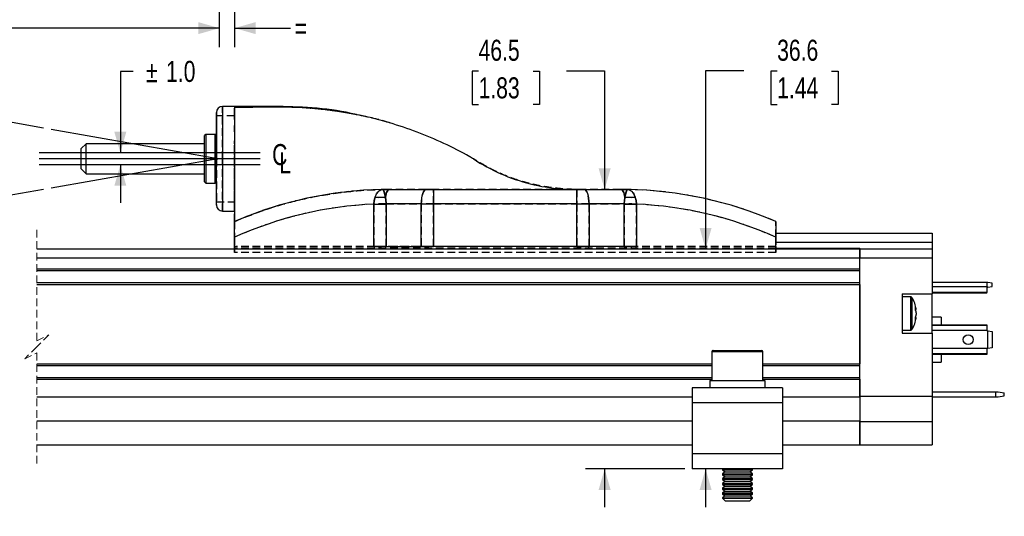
# Model space of a CAD drawing. Header units: millimetres. Extents: x 0 to 432, y 0 to 279.
# Tile 8 of 13: x 184 to 347, y 89 to 171. Entities that reach past the tile are written whole.
import ezdxf

# ---------------------------------------------------------------- set-up
doc = ezdxf.new("R2010")
doc.units = ezdxf.units.MM
doc.linetypes.add('HIDDEN', pattern=[1.905, 1.27, -0.635])
doc.layers.add('DIMENSIONS', color=140, linetype='Continuous', lineweight=25)
doc.layers.add('TEXT', color=140, linetype='Continuous', lineweight=25)
doc.layers.add('HIDDEN', color=102, linetype='HIDDEN')
doc.styles.add('SLDTEXTSTYLE0', font='TXT', dxfattribs={"width": 0.75})
doc.dimstyles.new('SLDDIMSTYLE0', dxfattribs={"dimtxt": 3.5, "dimasz": 3.5, "dimexe": 0, "dimexo": 0.0625, "dimgap": 0.875, "dimtad": 0, "dimtih": 1, "dimtoh": 1, "dimdec": 1, "dimrnd": 1e-09, "dimzin": 12, "dimdsep": 46, "dimtxsty": 'SLDTEXTSTYLE0', "dimsah": 1, "dimcen": 0.09, "dimadec": 0, "dimazin": 3, "dimtfac": 1, "dimtdec": 1, "dimtofl": 0, "dimtmove": 0, "dimatfit": 3, "dimfxl": 0, "dimfrac": 2, "dimtolj": 1, "dimtzin": 12, "dimarcsym": 0})
doc.dimstyles.new('SLDDIMSTYLE1', dxfattribs={"dimtxt": 3.5, "dimasz": 3.5, "dimexe": 0, "dimexo": 0.0625, "dimgap": 0.875, "dimtad": 0, "dimtih": 1, "dimtoh": 1, "dimdec": 4, "dimzin": 12, "dimdsep": 46, "dimtxsty": 'SLDTEXTSTYLE0', "dimsah": 1, "dimcen": 0.09, "dimadec": 0, "dimazin": 3, "dimtfac": 1, "dimtdec": 0, "dimtofl": 0, "dimtmove": 0, "dimatfit": 3, "dimfxl": 0, "dimfrac": 2, "dimtolj": 1, "dimtzin": 12, "dimarcsym": 0})
doc.dimstyles.new('SLDDIMSTYLE2', dxfattribs={"dimtxt": 3.5, "dimasz": 3.5, "dimexe": 0, "dimexo": 0.0625, "dimgap": 0.875, "dimtad": 0, "dimtih": 1, "dimtoh": 1, "dimdec": 1, "dimrnd": 1e-09, "dimzin": 12, "dimdsep": 46, "dimtxsty": 'SLDTEXTSTYLE0', "dimsah": 1, "dimcen": 0.09, "dimadec": 0, "dimazin": 3, "dimtfac": 1, "dimtdec": 1, "dimtmove": 0, "dimatfit": 0, "dimfxl": 0, "dimfrac": 2, "dimtolj": 1, "dimtzin": 12, "dimarcsym": 0})

# ---------------------------------------------------------------- blocks, each defined once
blk = doc.blocks.new('SW_BROKEN_VIEW_0')
at = {"color": 0}
for p, q in [((-7.05, 0), (-34.77, 4.89)), ((0, 1), (-36.75, 1)), ((0, 0), (-36.75, 0)), ((-7.05, 0), (-34.77, -4.89)), ((-7.25, 0), (-7.05, 0)), ((0, -1), (-36.75, -1)), ((35.46, -0.02), (36.01, -0.37)), ((36.01, -0.37), (36.56, -0.71)), ((36.56, -0.71), (37.12, -1.03)), ((37.12, -1.03), (37.69, -1.35)), ((37.69, -1.35), (38.26, -1.65)), ((38.26, -1.65), (38.84, -1.95)), ((38.84, -1.95), (39.43, -2.23)), ((39.43, -2.23), (40.02, -2.49)), ((40.02, -2.49), (40.62, -2.75)), ((40.62, -2.75), (41.22, -2.99)), ((41.22, -2.99), (41.83, -3.22)), ((41.83, -3.22), (42.44, -3.44)), ((42.44, -3.44), (43.05, -3.64)), ((43.05, -3.64), (43.68, -3.83)), ((43.68, -3.83), (44.3, -4.01)), ((44.3, -4.01), (44.93, -4.17)), ((44.93, -4.17), (45.56, -4.32)), ((45.56, -4.32), (46.19, -4.46)), ((46.19, -4.46), (46.83, -4.59)), ((46.83, -4.59), (47.47, -4.7)), ((47.47, -4.7), (48.11, -4.8)), ((48.11, -4.8), (48.76, -4.88)), ((48.76, -4.88), (49.4, -4.95)), ((49.4, -4.95), (50.05, -5.01)), ((50.05, -5.01), (50.69, -5.05)), ((50.69, -5.05), (51.34, -5.08)), ((51.34, -5.08), (51.99, -5.1)), ((51.99, -5.1), (52.64, -5.1))]:
    blk.add_line(p, q, dxfattribs=at)
blk = doc.blocks.new('_D_3')
at = {"layer": 'DIMENSIONS'}
for p, q in [((187.68, 153.12), (157.97, 158.36)), ((187.68, 142.91), (157.97, 137.67))]:
    blk.add_line(p, q, dxfattribs=at)
for start, end in [(163.5581, 170), (190, 196.4419)]:
    blk.add_arc((216.65, 148.01), 56.41, start, end, dxfattribs=at)
for points in [[(161.1, 157.81), (162.79, 161.03), (160.83, 161.44)], [(161.1, 138.22), (160.83, 134.59), (162.79, 135)]]:
    blk.add_solid(points, dxfattribs=at)
at = {"layer": 'DIMENSIONS', "char_height": 3.5, "attachment_point": 1, "style": 'SLDTEXTSTYLE0'}
for s, insert in [('%%p', (154.88, 149.72)), ('10', (158.21, 149.78)), ('%%d', (163.38, 149.72))]:
    blk.add_mtext(s, dxfattribs=dict(at, insert=insert))
blk = doc.blocks.new('_D_4')
at = {"layer": 'DIMENSIONS'}
for p, q in [((202.6, 162.54), (200.46, 162.54)), ((200.46, 162.54), (200.46, 149.01)), ((200.46, 147.01), (200.46, 140.66))]:
    blk.add_line(p, q, dxfattribs=at)
for points in [[(200.46, 149.01), (201.46, 152.51), (199.46, 152.51)], [(200.46, 147.01), (199.46, 143.51), (201.46, 143.51)]]:
    blk.add_solid(points, dxfattribs=at)
at = {"layer": 'DIMENSIONS', "char_height": 3.5, "attachment_point": 1, "style": 'SLDTEXTSTYLE0'}
for s, insert in [('%%p', (204.73, 164.25)), ('1.0', (208.07, 164.3))]:
    blk.add_mtext(s, dxfattribs=dict(at, insert=insert))
blk = doc.blocks.new('_D_5')
at = {"layer": 'DIMENSIONS'}
for p, q in [((260.03, 162.6), (258.96, 162.6)), ((258.96, 162.6), (258.96, 157.05)), ((269.08, 162.6), (270.15, 162.6)), ((270.15, 162.6), (270.15, 157.05)), ((274.64, 162.63), (280.99, 162.63)), ((280.99, 162.63), (280.99, 142.91)), ((258.96, 157.05), (260.03, 157.05)), ((270.15, 157.05), (269.08, 157.05)), ((277.61, 142.91), (284.16, 142.91)), ((294.3, 96.41), (277.81, 96.41)), ((280.99, 96.41), (280.99, 90.06))]:
    blk.add_line(p, q, dxfattribs=at)
for points in [[(280.99, 142.91), (281.99, 146.41), (279.99, 146.41)], [(280.99, 96.41), (279.99, 92.91), (281.99, 92.91)]]:
    blk.add_solid(points, dxfattribs=at)
at = {"layer": 'DIMENSIONS', "char_height": 3.5, "attachment_point": 1, "style": 'SLDTEXTSTYLE0'}
for s, insert in [('46.5', (260.03, 167.82)), ('1.83', (260.03, 161.56))]:
    blk.add_mtext(s, dxfattribs=dict(at, insert=insert))
blk = doc.blocks.new('_D_6')
at = {"layer": 'DIMENSIONS'}
for p, q in [((304.13, 162.63), (297.78, 162.63)), ((297.78, 162.63), (297.78, 133.01)), ((309.68, 162.6), (308.62, 162.6)), ((308.62, 162.6), (308.62, 157.05)), ((318.74, 162.6), (319.8, 162.6)), ((319.8, 162.6), (319.8, 157.05)), ((308.62, 157.05), (309.68, 157.05)), ((319.8, 157.05), (318.74, 157.05)), ((297.78, 96.41), (297.78, 90.06))]:
    blk.add_line(p, q, dxfattribs=at)
for points in [[(297.78, 133.01), (298.78, 136.51), (296.78, 136.51)], [(297.78, 96.41), (296.78, 92.91), (298.78, 92.91)]]:
    blk.add_solid(points, dxfattribs=at)
at = {"layer": 'DIMENSIONS', "char_height": 3.5, "attachment_point": 1, "style": 'SLDTEXTSTYLE0'}
for s, insert in [('36.6', (309.68, 167.82)), ('1.44', (309.68, 161.56))]:
    blk.add_mtext(s, dxfattribs=dict(at, insert=insert))
blk = doc.blocks.new('SW_SYMBOL_MOD_CL')
at = {"layer": 'TEXT', "color": 0, "char_height": 783, "attachment_point": 5, "style": 'SLDTEXTSTYLE0'}
for s, insert in [('C', (400, 600)), ('L', (600, 300))]:
    blk.add_mtext(s, dxfattribs=dict(at, insert=insert))
blk = doc.blocks.new('_D_8')
at = {"layer": 'DIMENSIONS'}
for p, q in [((151.28, 179.74), (151.28, 166.57)), ((216.92, 179.74), (216.92, 166.57)), ((179.34, 171.5), (178.47, 169.75)), ((181.09, 168), (179.34, 171.5)), ((151.28, 169.75), (161.61, 169.75)), ((178.47, 169.75), (171.31, 169.75)), ((181.97, 169.75), (181.09, 168)), ((216.92, 169.75), (181.97, 169.75))]:
    blk.add_line(p, q, dxfattribs=at)
for points in [[(151.28, 169.75), (154.78, 168.75), (154.78, 170.75)], [(216.92, 169.75), (213.42, 170.75), (213.42, 168.75)]]:
    blk.add_solid(points, dxfattribs=at)
at = {"layer": 'DIMENSIONS', "insert": (162.32, 171.48), "char_height": 3.5, "attachment_point": 1, "style": 'SLDTEXTSTYLE0'}
blk.add_mtext('CET', dxfattribs=at)
blk = doc.blocks.new('_D_10')
at = {"layer": 'DIMENSIONS'}
for p, q in [((219.45, 200.98), (219.45, 166.57)), ((216.92, 179.74), (216.92, 166.57)), ((216.92, 169.75), (210.57, 169.75)), ((219.45, 169.75), (228.74, 169.75))]:
    blk.add_line(p, q, dxfattribs=at)
for points in [[(216.92, 169.75), (213.42, 170.75), (213.42, 168.75)], [(219.45, 169.75), (222.95, 168.75), (222.95, 170.75)]]:
    blk.add_solid(points, dxfattribs=at)
at = {"layer": 'DIMENSIONS', "insert": (229.45, 171.48), "char_height": 3.5, "attachment_point": 1, "style": 'SLDTEXTSTYLE0'}
blk.add_mtext('=', dxfattribs=at)

msp = doc.modelspace()

# ---------------------------------------------------------------- linework, layer by layer
for p, q in [((216.45072, 140.31482), (216.45072, 155.71482)), ((219.45667, 156.71482), (217.45072, 156.71482)), ((217.45072, 156.71482), (217.45072, 139.31482)), ((219.45072, 156.71482), (219.45072, 156.44304)), ((219.45072, 156.44304), (219.45072, 155.98885)), ((219.45072, 155.98885), (219.45072, 155.35635)), ((219.45072, 155.35635), (219.45072, 154.56626)), ((219.45072, 154.56626), (219.45072, 150.98713)), ((214.65072, 152.06482), (214.45072, 151.86482)), ((214.45072, 148.01482), (214.45072, 151.86482)), ((216.25072, 152.06482), (214.65072, 152.06482)), ((214.65072, 152.06482), (214.65072, 148.01482)), ((216.45072, 151.86482), (216.25072, 152.06482)), ((216.25072, 148.01482), (216.25072, 152.06482)), ((219.45072, 150.98713), (219.45072, 137.57519)), ((194.75071, 150.51482), (193.95072, 149.71482)), ((193.95072, 146.31482), (193.95072, 149.71482)), ((214.45072, 150.51482), (194.75071, 150.51482)), ((194.75071, 145.51482), (194.75071, 150.51482)), ((214.45072, 144.16482), (214.45072, 148.01482)), ((214.65072, 148.01482), (214.65072, 143.96482)), ((216.25072, 143.96482), (216.25072, 148.01482)), ((193.95072, 146.31482), (194.75071, 145.51482)), ((194.75071, 145.51482), (214.45072, 145.51482)), ((214.45072, 144.16482), (214.65072, 143.96482)), ((216.25072, 143.96482), (216.45072, 144.16482)), ((214.65072, 143.96482), (216.25072, 143.96482)), ((244.04923, 142.90372), (245.25072, 142.91482)), ((245.25072, 142.91482), (251.32741, 142.91482)), ((252.55868, 142.91482), (251.32741, 142.91482)), ((252.55868, 142.91482), (252.55868, 140.51482)), ((252.55868, 142.91482), (276.34276, 142.91482)), ((277.57402, 142.91482), (276.34276, 142.91482)), ((276.34276, 140.51482), (276.34276, 142.91482)), ((277.57402, 142.91482), (283.65072, 142.91482)), ((283.65072, 142.91482), (284.85221, 142.90372)), ((217.45072, 139.31482), (219.45072, 139.31482)), ((242.61245, 140.4592), (242.61361, 140.47515)), ((242.61245, 140.4592), (244.66457, 140.4592)), ((242.61245, 133.41482), (242.61245, 140.4592)), ((250.50656, 140.51482), (244.66406, 140.51482)), ((244.66406, 140.51482), (244.66457, 140.4592)), ((244.66457, 140.4592), (244.66457, 133.41482)), ((250.50656, 133.41482), (250.50656, 140.51482)), ((250.50656, 140.51482), (252.55868, 140.51482)), ((252.55868, 140.51482), (252.55868, 133.41482)), ((276.34276, 140.51482), (252.55868, 140.51482)), ((276.34276, 133.41482), (276.34276, 140.51482)), ((276.34276, 140.51482), (278.39488, 140.51482)), ((278.39488, 140.51482), (278.39488, 133.41482)), ((284.23737, 140.51482), (278.39488, 140.51482)), ((284.23687, 140.4592), (284.23737, 140.51482)), ((284.23687, 133.41482), (284.23687, 140.4592)), ((284.23687, 140.4592), (286.28899, 140.4592)), ((286.28782, 140.47515), (286.28899, 140.4592)), ((286.28899, 140.4592), (286.28899, 133.41482)), ((219.45072, 134.95095), (219.45072, 137.57519)), ((309.45072, 137.57519), (309.45072, 134.95095)), ((219.45072, 133.01482), (219.45072, 134.95095)), ((309.45072, 135.61482), (335.45072, 135.61482)), ((309.45072, 133.01482), (309.45072, 134.95095)), ((335.45072, 135.61482), (335.45072, 134.11482)), ((186.56225, 133.01482), (323.45072, 133.01482)), ((244.66457, 133.41482), (242.61245, 133.41482)), ((244.66457, 133.41482), (250.50656, 133.41482)), ((252.55868, 133.41482), (250.50656, 133.41482)), ((276.34276, 133.41482), (252.55868, 133.41482)), ((278.39488, 133.41482), (276.34276, 133.41482)), ((284.23687, 133.41482), (278.39488, 133.41482)), ((286.28899, 133.41482), (284.23687, 133.41482)), ((309.45072, 134.11482), (335.45072, 134.11482)), ((309.45072, 133.11482), (323.45072, 133.11482)), ((313.95072, 133.11482), (313.95072, 133.01482)), ((318.95072, 133.01482), (318.95072, 133.11482)), ((321.95072, 133.11482), (321.95072, 133.01482)), ((323.45072, 133.01482), (323.45072, 133.11482)), ((323.45072, 131.51482), (323.45072, 133.01482)), ((323.45072, 133.01482), (335.45072, 133.01482)), ((323.45072, 133.01482), (323.45072, 131.51482)), ((335.45072, 134.11482), (335.45072, 133.01482)), ((335.45072, 133.01482), (335.45072, 131.51482)), ((186.56225, 131.51482), (323.45072, 131.51482)), ((323.45072, 108.51482), (323.45072, 131.51482)), ((323.45072, 131.51482), (335.45072, 131.51482)), ((323.45072, 129.71482), (323.45072, 131.51482)), ((335.45072, 131.51482), (335.45072, 125.51482)), ((186.56225, 129.71482), (323.45072, 129.71482)), ((186.56225, 129.41482), (323.45072, 129.41482)), ((186.56225, 127.41482), (323.45072, 127.41482)), ((186.56225, 127.11482), (323.45072, 127.11482)), ((323.45072, 127.11482), (323.45072, 113.91482)), ((344.55072, 127.43982), (335.45072, 127.43982)), ((344.55072, 126.69341), (335.45072, 126.69341)), ((344.55072, 127.43982), (344.55072, 126.69341)), ((344.71346, 127.43982), (344.55072, 127.43982)), ((344.55072, 126.69341), (344.55072, 125.75236)), ((344.71346, 126.63982), (344.55072, 126.63982)), ((345.45072, 127.30982), (344.71346, 127.43982)), ((344.71346, 126.63982), (345.45072, 126.76982)), ((345.45072, 126.76982), (345.45072, 127.30982)), ((330.45072, 125.51482), (335.45072, 125.51482)), ((330.45072, 125.51482), (330.45072, 119.01482)), ((331.84722, 125.06482), (330.45072, 125.06482)), ((331.84722, 125.06482), (331.84722, 120.24375)), ((332.07535, 124.93924), (332.07535, 120.33439)), ((344.55072, 125.75236), (335.45072, 125.75236)), ((344.55072, 125.65486), (335.45072, 125.65486)), ((335.45072, 119.01482), (335.45072, 125.51482)), ((344.55072, 125.65486), (344.55072, 125.75236)), ((332.66285, 122.9145), (332.80493, 122.92276)), ((332.80493, 122.93999), (332.80493, 122.92276)), ((332.66285, 121.61515), (332.80493, 121.60689)), ((332.80493, 121.6011), (332.6894, 121.6081)), ((332.80493, 122.38862), (332.80493, 122.4164)), ((332.80493, 122.38862), (332.80493, 122.11325)), ((332.80493, 121.60689), (332.80493, 121.58965)), ((336.95072, 121.66482), (335.45072, 121.66482)), ((336.95072, 121.66482), (336.95072, 120.37403)), ((331.84722, 120.24375), (331.84722, 119.46482)), ((332.07535, 120.33439), (332.07535, 119.5904)), ((335.45072, 120.37403), (344.55072, 120.37403)), ((344.55072, 120.25849), (335.45072, 120.25849)), ((344.55072, 120.37403), (344.55072, 120.25849)), ((344.55072, 120.25849), (344.55072, 119.41482)), ((330.45072, 119.46482), (331.84722, 119.46482)), ((330.45072, 119.01482), (335.45072, 119.01482)), ((344.55072, 119.41482), (335.45072, 119.41482)), ((335.45072, 119.01482), (335.45072, 108.51482)), ((344.55072, 119.41482), (344.71346, 119.38905)), ((344.71346, 116.4406), (344.71346, 119.38905)), ((344.71346, 119.38905), (345.45072, 119.27228)), ((345.45072, 119.27228), (345.45072, 116.55737)), ((344.55072, 116.41482), (335.45072, 116.41482)), ((344.71346, 116.4406), (344.55072, 116.41482)), ((344.55072, 116.41482), (344.55072, 115.57116)), ((345.45072, 116.55737), (344.71346, 116.4406)), ((298.8156, 115.86482), (298.8156, 111.11482)), ((303.06559, 115.86482), (298.8156, 115.86482)), ((299.06559, 116.11482), (303.06559, 116.11482)), ((303.06559, 116.11482), (307.06559, 116.11482)), ((307.31559, 115.86482), (303.06559, 115.86482)), ((307.31559, 111.11482), (307.31559, 115.86482)), ((344.55072, 115.57116), (335.45072, 115.57116)), ((344.55072, 115.45561), (335.45072, 115.45561)), ((336.95072, 115.45561), (336.95072, 114.16482)), ((344.55072, 115.57116), (344.55072, 115.45561)), ((186.56225, 113.91482), (298.8156, 113.91482)), ((186.56225, 113.61482), (298.8156, 113.61482)), ((307.31559, 113.91482), (323.45072, 113.91482)), ((307.31559, 113.61482), (323.45072, 113.61482)), ((335.45072, 114.16482), (336.95072, 114.16482)), ((186.56225, 111.61482), (298.8156, 111.61482)), ((307.31559, 111.61482), (323.45072, 111.61482)), ((186.56225, 111.31482), (298.8156, 111.31482)), ((295.56559, 109.91482), (295.56559, 107.41482)), ((310.56559, 109.91482), (295.56559, 109.91482)), ((298.46559, 111.11482), (298.46559, 109.91482)), ((298.46559, 111.11482), (307.6558, 111.11482)), ((307.31559, 111.31482), (323.45072, 111.31482)), ((307.6558, 111.11482), (307.6558, 109.91482)), ((310.56559, 109.91482), (310.56559, 107.41482)), ((323.45072, 111.31482), (323.45072, 108.41482)), ((186.56225, 108.41482), (295.56559, 108.41482)), ((310.56559, 108.41482), (323.45072, 108.41482)), ((323.45072, 108.51482), (335.45072, 108.51482)), ((323.45072, 108.41482), (323.45072, 104.41482)), ((335.45072, 109.21482), (346.05072, 109.21482)), ((335.45072, 108.51482), (335.45072, 104.31482)), ((335.45072, 108.41482), (346.05072, 108.41482)), ((346.05072, 108.41482), (346.05072, 109.21482)), ((346.05072, 109.21482), (346.45073, 109.21482)), ((346.05072, 108.41482), (346.45073, 108.41482)), ((346.45073, 109.21482), (347.45071, 109.0385)), ((346.45073, 108.41482), (347.45071, 108.59115)), ((347.45071, 108.59115), (347.45071, 109.0385)), ((295.56559, 107.41482), (295.56559, 98.91482)), ((310.56559, 107.41482), (295.56559, 107.41482)), ((310.56559, 107.41482), (310.56559, 98.91482)), ((186.56225, 104.41482), (295.56559, 104.41482)), ((310.56559, 104.41482), (323.45072, 104.41482)), ((323.45072, 100.41482), (323.45072, 104.41482)), ((323.45072, 104.31482), (323.45072, 100.41482)), ((323.45072, 104.31482), (335.45072, 104.31482)), ((335.45072, 104.31482), (335.45072, 100.41482)), ((186.56225, 100.41482), (295.56559, 100.41482)), ((310.56559, 100.41482), (323.45072, 100.41482)), ((323.45072, 100.41482), (335.45072, 100.41482)), ((295.56559, 98.91482), (295.56559, 96.41482)), ((310.56559, 98.91482), (295.56559, 98.91482)), ((310.56559, 98.91482), (310.56559, 96.41482)), ((310.56559, 96.41482), (295.56559, 96.41482)), ((300.58215, 96.41482), (300.5656, 96.40323)), ((300.5656, 96.40323), (300.5656, 96.22641)), ((300.5656, 96.40323), (305.56559, 96.40323)), ((300.5656, 96.22641), (301.0106, 95.91482)), ((300.5656, 96.22641), (305.56559, 96.22641)), ((301.0106, 95.91482), (300.5656, 95.60323)), ((300.5656, 95.60323), (300.5656, 95.42642)), ((300.5656, 95.60323), (305.56559, 95.60323)), ((300.5656, 95.42642), (301.0106, 95.11482)), ((300.5656, 95.42642), (305.56559, 95.42642)), ((301.0106, 95.11482), (300.5656, 94.80323)), ((301.0106, 95.91482), (305.12059, 95.91482)), ((301.0106, 95.11482), (305.12059, 95.11482)), ((305.12059, 95.91482), (305.56559, 96.22641)), ((305.56559, 95.60323), (305.12059, 95.91482)), ((305.12059, 95.11482), (305.56559, 95.42642)), ((305.56559, 94.80323), (305.12059, 95.11482)), ((305.56559, 96.40323), (305.54904, 96.41482)), ((305.56559, 96.22641), (305.56559, 96.40323)), ((305.56559, 95.42642), (305.56559, 95.60323)), ((300.5656, 94.80323), (300.5656, 94.62641)), ((300.5656, 94.80323), (305.56559, 94.80323)), ((300.5656, 94.62641), (301.0106, 94.31482)), ((300.5656, 94.62641), (305.56559, 94.62641)), ((301.0106, 94.31482), (300.5656, 94.00323)), ((300.5656, 94.00323), (300.5656, 93.82641)), ((300.5656, 94.00323), (305.56559, 94.00323)), ((300.5656, 93.82641), (301.0106, 93.51482)), ((300.5656, 93.82641), (305.56559, 93.82641)), ((301.0106, 93.51482), (300.5656, 93.20323)), ((301.0106, 94.31482), (305.12059, 94.31482)), ((301.0106, 93.51482), (305.12059, 93.51482)), ((305.12059, 94.31482), (305.56559, 94.62641)), ((305.56559, 94.00323), (305.12059, 94.31482)), ((305.12059, 93.51482), (305.56559, 93.82641)), ((305.56559, 93.20323), (305.12059, 93.51482)), ((305.56559, 94.62641), (305.56559, 94.80323)), ((305.56559, 93.82641), (305.56559, 94.00323)), ((300.5656, 93.20323), (300.5656, 93.02641)), ((300.5656, 93.20323), (305.56559, 93.20323)), ((300.5656, 93.02641), (301.0106, 92.71482)), ((300.5656, 93.02641), (305.56559, 93.02641)), ((301.0106, 92.71482), (300.5656, 92.40323)), ((300.5656, 92.40323), (300.5656, 92.22641)), ((300.5656, 92.40323), (305.56559, 92.40323)), ((300.5656, 92.22641), (301.0106, 91.91482)), ((300.5656, 92.22641), (305.56559, 92.22641)), ((301.0106, 91.91482), (300.5656, 91.60323)), ((301.0106, 92.71482), (305.12059, 92.71482)), ((301.0106, 91.91482), (305.12059, 91.91482)), ((305.12059, 92.71482), (305.56559, 93.02641)), ((305.56559, 92.40323), (305.12059, 92.71482)), ((305.12059, 91.91482), (305.56559, 92.22641)), ((305.56559, 91.60323), (305.12059, 91.91482)), ((305.56559, 93.02641), (305.56559, 93.20323)), ((305.56559, 92.22641), (305.56559, 92.40323)), ((300.5656, 91.60323), (300.5656, 91.55982)), ((300.5656, 91.60323), (305.56559, 91.60323)), ((300.5656, 91.55982), (301.0106, 91.11482)), ((300.5656, 91.55982), (303.06559, 91.55982)), ((301.0106, 91.11482), (303.06559, 91.11482)), ((303.06559, 91.55982), (305.56559, 91.55982)), ((303.06559, 91.11482), (305.12059, 91.11482)), ((305.12059, 91.11482), (305.56559, 91.55982)), ((305.56559, 91.55982), (305.56559, 91.60323))]:
    msp.add_line(p, q)
at = {"color": 7, "linetype": 'HIDDEN', "lineweight": 18}
for p, q in [((186.56225, 136.18982), (186.56225, 117.71482)), ((186.56225, 117.71482), (188.56225, 118.71482)), ((188.56225, 118.71482), (186.56225, 116.71482)), ((186.56225, 116.71482), (184.56225, 114.71482)), ((184.56225, 114.71482), (186.56225, 115.71482)), ((186.56225, 115.71482), (186.56225, 97.23982))]:
    msp.add_line(p, q, dxfattribs=at)
at = {"flags": 128}
for points in [[(245.25072, 142.91482), (245.14011, 142.89293), (245.03152, 142.82767), (244.92693, 142.72022), (244.82824, 142.57254), (244.73726, 142.38733), (244.65565, 142.16796), (244.58489, 141.91844), (244.52627, 141.64332)], [(250.50656, 140.51482), (250.52233, 140.98304), (250.56904, 141.43326), (250.6449, 141.84819), (250.74698, 142.21188), (250.87137, 142.51035), (251.01328, 142.73214), (251.16727, 142.86871), (251.32741, 142.91482)], [(277.57402, 142.91482), (277.73417, 142.86871), (277.88815, 142.73214), (278.03007, 142.51035), (278.15445, 142.21188), (278.25654, 141.84819), (278.33239, 141.43326), (278.3791, 140.98304), (278.39488, 140.51482)], [(283.65072, 142.91482), (283.76132, 142.89293), (283.86991, 142.82767), (283.97451, 142.72022), (284.07319, 142.57254), (284.16417, 142.38733), (284.24579, 142.16796), (284.31655, 141.91844), (284.37516, 141.64332)], [(242.61361, 140.47515), (242.87512, 140.47994), (243.13613, 140.4848), (243.39614, 140.48972), (243.65466, 140.49468), (243.9112, 140.49968), (244.16526, 140.50471), (244.41638, 140.50977), (244.66406, 140.51482)], [(284.23737, 140.51482), (284.48506, 140.50977), (284.73617, 140.50471), (284.99024, 140.49968), (285.24677, 140.49468), (285.50529, 140.48972), (285.7653, 140.4848), (286.02631, 140.47994), (286.28782, 140.47515)]]:
    msp.add_lwpolyline(points, dxfattribs=at)
msp.add_circle((341.45072, 117.91483), 0.825)
for centre, radius, start, end in [((217.45072, 155.71481), 1.00001, 90.0002964, 179.9994835), ((245.25072, 77.91485), 64.99997, 91.0591384, 113.3859775), ((283.65073, 77.91493), 64.9999, 66.6140086, 88.9408684), ((243.44639, 153.63655), 12.04175, 267.0367503, 275.1450853), ((285.45505, 153.63673), 12.04193, 264.8549641, 272.9632098), ((217.45073, 140.31483), 1.00001, 180.0003408, 269.9996125), ((245.25072, 77.9148), 62.60002, 92.415444, 114.3393712), ((283.65073, 77.91488), 62.59994, 65.6606131, 87.5845634), ((331.84722, 124.79483), 0.27, 32.3354852, 90.0004108), ((327.85081, 122.26484), 4.99991, 7.7605314, 32.3364378), ((330.30723, 122.50762), 2.53196, 9.4368897, 21.5099157), ((329.81832, 123.16892), 2.85705, 354.6362809, 5.3637191), ((330.10896, 121.98732), 2.72991, 9.0431164, 20.686649), ((330.3072, 121.97347), 2.53199, 9.4369654, 21.50984), ((327.85079, 122.26481), 4.99993, 327.6636164, 352.2394444), ((330.10896, 122.54233), 2.72991, 339.313351, 350.9568836), ((330.10903, 122.03016), 2.72983, 339.3131544, 350.9569813), ((330.04832, 121.3219), 2.62705, 354.4062068, 5.5937932), ((331.84722, 119.73482), 0.27, 269.9995892, 327.6645148), ((299.06558, 115.86483), 0.24999, 89.9980597, 180.0026874), ((307.06559, 115.86482), 0.25, 0.0002276, 89.9990253)]:
    msp.add_arc(centre, radius, start, end)
for points, knots in [([(240.04881, 155.26911), (239.64095, 155.37159), (237.12716, 156.00318), (232.38898, 156.56867), (225.91253, 156.7552), (221.60298, 156.72827), (219.45072, 156.71482)], [0, 0, 0, 0, 0.060933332, 0.375548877, 0.688139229, 1, 1, 1, 1]), ([(245.2721, 153.98964), (244.18846, 154.2938), (242.16332, 154.86223), (239.28768, 155.44908), (236.78802, 155.86085), (234.53114, 156.17409), (232.19033, 156.41035), (229.63372, 156.57286), (226.66857, 156.60664), (223.2646, 156.57555), (220.79455, 156.54867), (219.45072, 156.53404)], [0, 0, 0, 0, 0.1294881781, 0.2419924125, 0.337522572, 0.4210251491, 0.5041637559, 0.6082320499, 0.7157208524, 0.8453380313, 1, 1, 1, 1]), ([(259.18107, 147.98801), (258.97309, 148.10946), (257.37506, 149.04267), (254.27702, 150.61341), (249.8413, 152.52093), (246.78021, 153.50231), (245.26172, 153.98913)], [0, 0, 0, 0, 0.047564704, 0.365469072, 0.685231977, 1, 1, 1, 1]), ([(242.82389, 141.6109), (242.87552, 141.74718), (242.97174, 142.00111), (243.20791, 142.40259), (243.52255, 142.7541), (243.86564, 142.89341), (244.02733, 142.90326), (244.04744, 142.90368), (244.04923, 142.90372)], [0, 0, 0, 0, 0.2320550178, 0.4324144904, 0.7417233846, 0.9679026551, 0.9971458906, 1, 1, 1, 1]), ([(244.04923, 142.90372), (244.04984, 142.90373), (244.12091, 142.90452), (244.27087, 142.68636), (244.35765, 142.39941), (244.4576, 142.01634), (244.50185, 141.77599), (244.52627, 141.64332)], [0, 0, 0, 0, 0.0013109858, 0.1542703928, 0.4673784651, 0.7059925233, 1, 1, 1, 1]), ([(284.37516, 141.64332), (284.39958, 141.77599), (284.44383, 142.01634), (284.54378, 142.39941), (284.63056, 142.68636), (284.78052, 142.90451), (284.8516, 142.90373), (284.85221, 142.90372)], [0, 0, 0, 0, 0.294005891, 0.532618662, 0.845725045, 0.998683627, 1, 1, 1, 1]), ([(284.85221, 142.90372), (284.85399, 142.90368), (284.8741, 142.90326), (285.03579, 142.89341), (285.37888, 142.7541), (285.69352, 142.40259), (285.92969, 142.00111), (286.02591, 141.74718), (286.07755, 141.6109)], [0, 0, 0, 0, 0.002850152, 0.032093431, 0.258276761, 0.567583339, 0.767943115, 1, 1, 1, 1]), ([(242.61361, 140.47515), (242.63761, 140.74145), (242.67241, 141.12757), (242.78802, 141.49644), (242.82389, 141.6109)], [0, 0, 0, 0, 0.689702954, 1, 1, 1, 1]), ([(244.52627, 141.64332), (244.54606, 141.52948), (244.6059, 141.18518), (244.64456, 140.80746), (244.66209, 140.54446), (244.66406, 140.51482)], [0, 0, 0, 0, 0.304738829, 0.921664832, 1, 1, 1, 1]), ([(284.23737, 140.51482), (284.24669, 140.63929), (284.27098, 140.9637), (284.32021, 141.34009), (284.36556, 141.59035), (284.37516, 141.64332)], [0, 0, 0, 0, 0.329183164, 0.858021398, 1, 1, 1, 1]), ([(286.07755, 141.6109), (286.14896, 141.35915), (286.25472, 140.98626), (286.27971, 140.60047), (286.28782, 140.47515)], [0, 0, 0, 0, 0.675140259, 1, 1, 1, 1])]:
    msp.add_open_spline(points, degree=3, knots=knots)
at = {"layer": 'DIMENSIONS'}
msp.add_circle((149.92634, 59.23305), 39.72538, dxfattribs=at)
at = {"layer": 'HIDDEN'}
for p, q in [((216.45072, 155.71482), (216.45072, 148.01482)), ((217.45072, 148.01482), (217.45072, 156.71482)), ((219.45072, 156.71482), (219.45072, 156.44304)), ((219.45072, 155.98885), (219.45072, 156.44304)), ((219.45072, 155.35635), (219.45072, 155.98885)), ((219.45072, 155.16482), (216.45072, 155.16482)), ((216.45072, 155.1404), (216.45072, 148.01482)), ((219.45072, 154.56626), (219.45072, 155.35635)), ((219.45072, 155.16482), (219.45072, 146.83797)), ((219.45072, 154.56626), (219.45072, 153.53515)), ((219.45072, 152.50935), (219.45072, 153.53515)), ((219.45072, 152.50935), (219.45072, 150.98704)), ((219.45072, 137.57519), (219.45072, 150.98704)), ((216.45072, 148.01482), (216.45072, 140.31482)), ((216.45072, 140.88925), (216.45072, 148.01482)), ((217.45072, 139.31482), (217.45072, 148.01482)), ((219.45072, 140.88925), (219.45072, 146.83797)), ((245.25072, 142.91482), (244.04923, 142.90372)), ((245.25072, 142.91482), (275.96157, 142.91482)), ((245.25072, 142.91482), (275.96157, 142.91482)), ((251.32741, 142.91482), (245.25072, 142.91482)), ((251.32741, 142.91482), (252.55868, 142.91482)), ((252.55868, 140.51482), (252.55868, 142.91482)), ((276.34276, 142.91482), (252.55868, 142.91482)), ((276.34276, 142.91482), (276.34276, 140.51482)), ((276.34276, 142.91482), (277.57402, 142.91482)), ((283.65072, 142.91482), (277.57402, 142.91482)), ((284.85221, 142.90372), (283.65072, 142.91482)), ((216.45072, 140.86482), (219.45072, 140.86482)), ((219.45072, 139.31482), (219.45667, 139.31482)), ((242.61361, 140.47515), (242.61245, 140.4592)), ((242.61245, 140.4592), (242.61245, 133.41482)), ((244.66457, 140.4592), (242.61245, 140.4592)), ((244.66406, 140.51482), (250.50656, 140.51482)), ((244.66457, 140.4592), (244.66406, 140.51482)), ((244.66457, 133.41482), (244.66457, 140.4592)), ((252.55868, 140.51482), (250.50656, 140.51482)), ((250.50656, 140.51482), (250.50656, 133.41482)), ((252.55868, 140.51482), (276.34276, 140.51482)), ((252.55868, 133.41482), (252.55868, 140.51482)), ((278.39488, 140.51482), (276.34276, 140.51482)), ((276.34276, 140.51482), (276.34276, 133.41482)), ((278.39488, 140.51482), (284.23737, 140.51482)), ((278.39488, 133.41482), (278.39488, 140.51482)), ((284.23737, 140.51482), (284.23687, 140.4592)), ((286.28899, 140.4592), (284.23687, 140.4592)), ((284.23687, 140.4592), (284.23687, 133.41482)), ((286.28899, 140.4592), (286.28782, 140.47515)), ((286.28899, 133.41482), (286.28899, 140.4592)), ((219.45072, 137.57519), (219.45072, 134.95095)), ((309.45072, 134.95095), (309.45072, 137.57519)), ((219.45072, 134.95095), (219.45072, 132.41482)), ((309.45072, 134.95095), (309.45072, 132.41482)), ((219.45072, 133.41482), (219.45072, 132.41482)), ((309.45072, 133.41482), (219.45072, 133.41482)), ((219.45072, 133.11482), (219.45072, 133.41482)), ((309.45072, 133.11482), (219.45072, 133.11482)), ((219.45072, 132.41482), (219.45072, 133.01482)), ((286.28899, 133.41482), (242.61245, 133.41482)), ((242.61245, 133.41482), (244.66457, 133.41482)), ((244.66457, 133.41482), (250.50656, 133.41482)), ((250.50656, 133.41482), (252.55868, 133.41482)), ((276.34276, 133.41482), (252.55868, 133.41482)), ((276.34276, 133.41482), (278.39488, 133.41482)), ((284.23687, 133.41482), (278.39488, 133.41482)), ((284.23687, 133.41482), (286.28899, 133.41482)), ((309.45072, 133.41482), (309.45072, 132.41482)), ((309.45072, 133.11482), (309.45072, 133.41482)), ((309.45072, 132.41482), (309.45072, 133.01482)), ((309.45072, 132.41482), (219.45072, 132.41482))]:
    msp.add_line(p, q, dxfattribs=at)
at = {"layer": 'HIDDEN', "flags": 128}
for points in [[(244.52627, 141.64332), (244.58489, 141.91844), (244.65565, 142.16796), (244.73726, 142.38733), (244.82824, 142.57254), (244.92693, 142.72022), (245.03152, 142.82767), (245.14011, 142.89293), (245.25072, 142.91482)], [(251.32741, 142.91482), (251.16727, 142.86871), (251.01328, 142.73214), (250.87137, 142.51035), (250.74698, 142.21188), (250.6449, 141.84819), (250.56904, 141.43326), (250.52233, 140.98304), (250.50656, 140.51482)], [(278.39488, 140.51482), (278.3791, 140.98304), (278.33239, 141.43326), (278.25654, 141.84819), (278.15445, 142.21188), (278.03007, 142.51035), (277.88815, 142.73214), (277.73417, 142.86871), (277.57402, 142.91482)], [(284.37516, 141.64332), (284.31655, 141.91844), (284.24579, 142.16796), (284.16417, 142.38733), (284.07319, 142.57254), (283.97451, 142.72022), (283.86991, 142.82767), (283.76132, 142.89293), (283.65072, 142.91482)], [(244.66406, 140.51482), (244.41638, 140.50977), (244.16526, 140.50471), (243.9112, 140.49968), (243.65466, 140.49468), (243.39614, 140.48972), (243.13613, 140.4848), (242.87512, 140.47994), (242.61361, 140.47515)], [(286.28782, 140.47515), (286.02631, 140.47994), (285.7653, 140.4848), (285.50529, 140.48972), (285.24677, 140.49468), (284.99024, 140.49968), (284.73617, 140.50471), (284.48506, 140.50977), (284.23737, 140.51482)]]:
    msp.add_lwpolyline(points, dxfattribs=at)
at = {"layer": 'HIDDEN'}
for centre, radius, start, end in [((245.25072, 77.91485), 64.99997, 91.0591384, 113.3859775), ((283.65073, 77.91493), 64.9999, 66.6140086, 88.9408684), ((243.44639, 153.63655), 12.04175, 267.0367503, 275.1450853), ((285.45505, 153.63673), 12.04193, 264.8549641, 272.9632098), ((245.25072, 77.9148), 62.60002, 92.415444, 114.3393712), ((283.65073, 77.91488), 62.59994, 65.6606131, 87.5845634)]:
    msp.add_arc(centre, radius, start, end, dxfattribs=at)
for points, knots in [([(245.2721, 153.98964), (243.96146, 154.35285), (241.55418, 155.01995), (238.18132, 155.64479), (235.25357, 156.08925), (232.84216, 156.35275), (230.74776, 156.50371), (228.9219, 156.58297), (227.01555, 156.60181), (224.96999, 156.63732), (222.73464, 156.69808), (221.17872, 156.70934), (220.36777, 156.71521)], [0, 0, 0, 0, 0.162139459, 0.29780707, 0.408806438, 0.515338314, 0.587033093, 0.659242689, 0.733285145, 0.814413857, 0.90327147, 1, 1, 1, 1]), ([(245.26172, 153.98913), (245.23195, 153.99922), (243.53726, 154.57373), (241.77758, 154.9245), (240.04881, 155.26911)], [0, 0, 0, 0, 0.017567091, 1, 1, 1, 1]), ([(219.45072, 150.98704), (219.45072, 150.31106), (219.45072, 148.94107), (219.45072, 146.89731), (219.45072, 144.92327), (219.45072, 143.10754), (219.45072, 141.62854), (219.45072, 140.37323), (219.45072, 139.84235), (219.45072, 139.18102), (219.45072, 139.84239), (219.45072, 140.37326), (219.45072, 141.62861), (219.45072, 143.10762), (219.45072, 144.92336), (219.45072, 146.8974), (219.45072, 148.94116), (219.45072, 150.31115), (219.45072, 150.98713)], [0, 0, 0, 0, 0.086880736, 0.176078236, 0.26248231, 0.341142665, 0.407552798, 0.457907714, 0.489322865, 0.499998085, 0.510674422, 0.542090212, 0.592446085, 0.658856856, 0.73751769, 0.823921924, 0.913119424, 1, 1, 1, 1]), ([(275.96157, 142.91482), (274.72821, 142.95916), (272.25575, 143.04803), (268.60501, 143.75781), (265.06663, 144.87208), (261.92822, 146.3351), (260.0276, 147.47867), (259.18107, 147.98801)], [0, 0, 0, 0, 0.20811739, 0.417204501, 0.625579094, 0.83323293, 1, 1, 1, 1]), ([(275.96157, 142.91482), (275.61665, 142.92137), (274.97177, 142.93362), (274.09913, 142.99746), (273.41553, 143.05902), (272.50953, 143.15547), (271.28666, 143.32144), (269.76609, 143.60351), (268.29946, 143.94973), (266.73283, 144.39637), (265.00229, 144.99765), (263.34516, 145.70047), (261.88434, 146.41999), (260.56727, 147.16298), (259.65796, 147.7044), (259.1812, 147.98827)], [0, 0, 0, 0, 0.058269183, 0.108942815, 0.14776601, 0.174222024, 0.262859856, 0.356168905, 0.435368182, 0.517352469, 0.631280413, 0.744624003, 0.82121276, 0.906258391, 1, 1, 1, 1]), ([(275.96157, 142.91482), (275.61665, 142.92137), (274.97177, 142.93362), (274.09913, 142.99746), (273.41553, 143.05902), (272.50953, 143.15547), (271.28666, 143.32144), (269.76609, 143.60351), (268.29946, 143.94973), (266.73283, 144.39637), (265.00229, 144.99765), (263.34516, 145.70047), (261.88434, 146.41999), (260.56727, 147.16298), (259.65796, 147.7044), (259.1812, 147.98827)], [0, 0, 0, 0, 0.058269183, 0.108942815, 0.14776601, 0.174222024, 0.262859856, 0.356168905, 0.435368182, 0.517352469, 0.631280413, 0.744624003, 0.82121276, 0.906258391, 1, 1, 1, 1]), ([(219.45072, 137.57519), (221.13888, 138.25689), (224.51405, 139.61981), (229.82033, 141.13206), (235.2747, 142.22799), (239.93867, 142.74267), (243.26943, 142.90053), (244.73318, 142.91109), (245.25072, 142.91482)], [0, 0, 0, 0, 0.2058027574, 0.4114656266, 0.622970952, 0.8344429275, 0.9414639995, 1, 1, 1, 1]), ([(219.45072, 137.57519), (221.13888, 138.25693), (224.51405, 139.61995), (229.82034, 141.1315), (235.27466, 142.23017), (239.9388, 142.73626), (242.84099, 142.88746), (244.30464, 142.90306), (244.82212, 142.90949), (245.25072, 142.91482)], [0, 0, 0, 0, 0.2058027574, 0.4114656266, 0.622970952, 0.8344429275, 0.9414639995, 0.9515185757, 1, 1, 1, 1]), ([(244.04923, 142.90372), (244.04744, 142.90368), (244.02733, 142.90326), (243.86564, 142.89341), (243.52255, 142.7541), (243.20791, 142.40259), (242.97174, 142.00111), (242.87552, 141.74718), (242.82389, 141.6109)], [0, 0, 0, 0, 0.0028541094, 0.0320973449, 0.2582766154, 0.5675855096, 0.7679449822, 1, 1, 1, 1]), ([(244.52627, 141.64332), (244.50185, 141.77599), (244.4576, 142.01634), (244.35765, 142.39941), (244.27087, 142.68636), (244.12091, 142.90452), (244.04984, 142.90373), (244.04923, 142.90372)], [0, 0, 0, 0, 0.2940074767, 0.5326215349, 0.8457296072, 0.9986890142, 1, 1, 1, 1]), ([(284.85221, 142.90372), (284.8516, 142.90373), (284.78052, 142.90451), (284.63056, 142.68636), (284.54378, 142.39941), (284.44383, 142.01634), (284.39958, 141.77599), (284.37516, 141.64332)], [0, 0, 0, 0, 0.001316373, 0.154274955, 0.467381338, 0.705994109, 1, 1, 1, 1]), ([(286.07755, 141.6109), (286.02591, 141.74718), (285.92969, 142.00111), (285.69352, 142.40259), (285.37888, 142.7541), (285.03579, 142.89341), (284.8741, 142.90326), (284.85399, 142.90368), (284.85221, 142.90372)], [0, 0, 0, 0, 0.232056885, 0.432416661, 0.741723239, 0.967906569, 0.997149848, 1, 1, 1, 1]), ([(242.82389, 141.6109), (242.75248, 141.35915), (242.64672, 140.98626), (242.62173, 140.60047), (242.61361, 140.47515)], [0, 0, 0, 0, 0.675139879, 1, 1, 1, 1]), ([(244.66406, 140.51482), (244.65474, 140.63929), (244.63045, 140.9637), (244.58122, 141.34009), (244.53587, 141.59035), (244.52627, 141.64332)], [0, 0, 0, 0, 0.329183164, 0.858021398, 1, 1, 1, 1]), ([(284.37516, 141.64332), (284.35537, 141.52948), (284.29552, 141.18518), (284.2569, 140.80746), (284.23935, 140.54446), (284.23737, 140.51482)], [0, 0, 0, 0, 0.304738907, 0.921664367, 1, 1, 1, 1]), ([(286.28782, 140.47515), (286.26382, 140.74145), (286.22903, 141.12757), (286.11342, 141.49644), (286.07755, 141.6109)], [0, 0, 0, 0, 0.689702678, 1, 1, 1, 1])]:
    msp.add_open_spline(points, degree=3, knots=knots, dxfattribs=at)

# ---------------------------------------------------------------- block references
at = {"color": 7, "linetype": 'Continuous'}
msp.add_blockref('SW_BROKEN_VIEW_0', (223.7013, 148.01482), dxfattribs=at)
at = {"layer": 'TEXT', "xscale": 0.004470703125, "yscale": 0.004470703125, "zscale": 0.004470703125}
msp.add_blockref('SW_SYMBOL_MOD_CL', (225.18279, 145.99922), dxfattribs=at)

# ---------------------------------------------------------------- dimensions: what is measured, and where the dimension line sits
at = {"layer": 'DIMENSIONS'}
for base, p1, p2, text, dimstyle, picture, middle in [((219.45072, 169.74986), (216.92108, 181.00893), (219.45072, 202.25442), '=', 'SLDDIMSTYLE2', '_D_10', (230.86938, 169.74986)), ((216.92108, 169.74986), (151.28286, 181.00893), (216.92108, 181.00893), 'CET', 'SLDDIMSTYLE0', '_D_8', (166.46096, 169.74986))]:
    dim = msp.add_linear_dim(base=base, p1=p1, p2=p2, text=text, dimstyle=dimstyle, dxfattribs=at)
    dim.commit()
    dim.dimension.update_dxf_attribs({"geometry": picture, "text_midpoint": middle, "dimtype": 160})
for base, p1, picture, middle in [((280.98772, 96.41482), (276.34276, 142.91482), '_D_5', (280.98772, 162.6283)), ((297.77755, 96.41482), (323.45072, 133.01482), '_D_6', (297.77755, 162.6283))]:
    dim = msp.add_linear_dim(base=base, p1=p1, p2=(295.56559, 96.41482), angle=90, dimstyle='SLDDIMSTYLE2', dxfattribs=at)
    dim.commit()
    dim.dimension.update_dxf_attribs({"geometry": picture, "text_midpoint": middle, "dimtype": 160})
dim = msp.add_angular_dim_2l(base=(161.73603, 160.91614), line1=((188.93552, 152.90176), (216.65072, 148.01482)), line2=((188.93552, 143.12788), (216.65072, 148.01482)), text='%%p10%%d', dimstyle='SLDDIMSTYLE1', dxfattribs=at)
dim.commit()
dim.dimension.update_dxf_attribs({"geometry": '_D_3', "text_midpoint": (160.24091, 148.01482), "dimtype": 162})
dim = msp.add_linear_dim(base=(200.46404, 149.01482), p1=(186.94826, 147.01482), p2=(186.94826, 149.01482), angle=90, text='%%p1.0', dimstyle='SLDDIMSTYLE2', dxfattribs=at)
dim.commit()
dim.dimension.update_dxf_attribs({"geometry": '_D_4', "text_midpoint": (200.46404, 162.544), "dimtype": 160})

doc.saveas('drawing.dxf')
